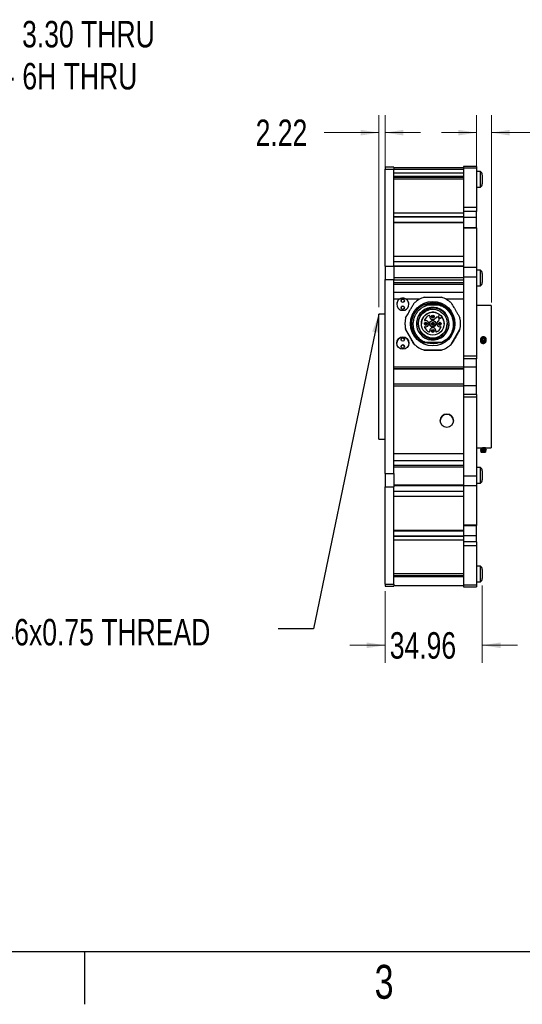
# Model space of a CAD drawing. Header units: millimetres. Extents: x 6 to 857, y 6 to 553.
# Tile 2 of 20: x 193 to 373, y 6 to 361. Entities that reach past the tile are written whole.
import ezdxf

# ---------------------------------------------------------------- set-up
doc = ezdxf.new("R2010")
doc.units = ezdxf.units.MM
doc.header["$LTSCALE"] = 2
doc.styles.add('SLDTEXTSTYLE0', font='TXT', dxfattribs={"width": 0.75})
doc.dimstyles.new('SLDDIMSTYLE1', dxfattribs={"dimtxt": 9.525, "dimasz": 6.604, "dimexe": 0, "dimexo": 0.0625, "dimgap": 2.38125, "dimtad": 0, "dimtih": 1, "dimtoh": 1, "dimrnd": 1e-09, "dimzin": 4, "dimdsep": 46, "dimtxsty": 'SLDTEXTSTYLE0', "dimsah": 1, "dimcen": 0, "dimadec": 0, "dimazin": 1, "dimtfac": 1, "dimtofl": 0, "dimtmove": 0, "dimatfit": 3, "dimfxl": 1, "dimfrac": 2, "dimtolj": 1, "dimtzin": 12, "dimarcsym": 0})
doc.dimstyles.new('SLDDIMSTYLE2', dxfattribs={"dimtxt": 9.525, "dimasz": 6.604, "dimexe": 0, "dimexo": 0.0625, "dimgap": 2.38125, "dimtad": 0, "dimtih": 1, "dimtoh": 1, "dimrnd": 1e-09, "dimzin": 12, "dimdsep": 46, "dimtxsty": 'SLDTEXTSTYLE0', "dimsah": 1, "dimcen": 0.09, "dimadec": 0, "dimazin": 3, "dimtfac": 1, "dimtmove": 0, "dimatfit": 0, "dimfxl": 1, "dimfrac": 2, "dimtolj": 1, "dimtzin": 12, "dimarcsym": 0})
doc.dimstyles.new('SLDDIMSTYLE3', dxfattribs={"dimtxt": 9.525, "dimasz": 6.604, "dimexe": 0, "dimexo": 0.0625, "dimgap": 2.38125, "dimtad": 0, "dimtih": 1, "dimtoh": 1, "dimrnd": 1e-09, "dimzin": 4, "dimdsep": 46, "dimtxsty": 'SLDTEXTSTYLE0', "dimsah": 1, "dimcen": 0.09, "dimadec": 0, "dimazin": 1, "dimtfac": 1, "dimtmove": 0, "dimatfit": 0, "dimfxl": 1, "dimfrac": 2, "dimtolj": 1, "dimtzin": 12, "dimarcsym": 0})
doc.dimstyles.new('SLDDIMSTYLE4', dxfattribs={"dimtxt": 0.18, "dimasz": 6.604, "dimexe": 0, "dimexo": 0.0625, "dimgap": 0, "dimtad": 0, "dimtih": 1, "dimtoh": 1, "dimdec": 0, "dimrnd": 1e-09, "dimzin": 0, "dimdsep": 46, "dimtxsty": 'Standard', "dimsah": 1, "dimcen": 0.09, "dimadec": 0, "dimazin": 0, "dimtfac": 6.604, "dimtdec": 0, "dimtofl": 0, "dimtmove": 0, "dimatfit": 3, "dimfxl": 1, "dimfrac": 2, "dimtolj": 1, "dimtzin": 0, "dimarcsym": 0})

# ---------------------------------------------------------------- blocks, each defined once
blk = doc.blocks.new('_D_1')
at = {"color": 7, "linetype": 'Continuous', "lineweight": 0}
for p, q in [((137.78, 288.4), (137.78, 347.92)), ((137.78, 347.92), (148.9, 347.92))]:
    blk.add_line(p, q, dxfattribs=at)
at = {"color": 7, "linetype": 'Continuous', "lineweight": 18}
blk.add_solid([(137.78, 288.4), (138.8, 295), (136.77, 295)], dxfattribs=at)
at = {"color": 7, "linetype": 'Continuous', "lineweight": 18, "char_height": 9.525, "attachment_point": 1, "style": 'SLDTEXTSTYLE0'}
for s, insert in [('6X', (157.17, 360.19)), ('%%c', (175.44, 360.19)), ('3.30 THRU', (193.39, 360.19)), ('M4X0.7 - 6H THRU', (152.07, 345.06))]:
    blk.add_mtext(s, dxfattribs=dict(at, insert=insert))
blk = doc.blocks.new('_D_2')
at = {"color": 7, "linetype": 'Continuous', "lineweight": 0}
for p, q in [((321.89, 257.24), (321.89, 326.34)), ((324.11, 269.66), (324.11, 326.34)), ((321.89, 319.99), (302.11, 319.99)), ((324.11, 319.99), (336.81, 319.99))]:
    blk.add_line(p, q, dxfattribs=at)
at = {"color": 7, "linetype": 'Continuous', "lineweight": 18}
for points in [[(321.89, 319.99), (315.28, 321), (315.28, 318.97)], [(324.11, 319.99), (330.71, 318.97), (330.71, 321)]]:
    blk.add_solid(points, dxfattribs=at)
at = {"color": 7, "linetype": 'Continuous', "lineweight": 18, "insert": (277.48, 324.7), "char_height": 9.525, "attachment_point": 1, "style": 'SLDTEXTSTYLE0'}
blk.add_mtext('2.22', dxfattribs=at)
blk = doc.blocks.new('_D_3')
at = {"color": 7, "linetype": 'Continuous', "lineweight": 0}
for p, q in [((359.07, 157.01), (359.07, 129.19)), ((324.11, 155.03), (324.11, 129.19)), ((324.11, 135.54), (311.41, 135.54)), ((359.07, 135.54), (371.77, 135.54))]:
    blk.add_line(p, q, dxfattribs=at)
at = {"color": 7, "linetype": 'Continuous', "lineweight": 18}
for points in [[(324.11, 135.54), (317.5, 136.55), (317.5, 134.52)], [(359.07, 135.54), (365.67, 134.52), (365.67, 136.55)]]:
    blk.add_solid(points, dxfattribs=at)
at = {"color": 7, "linetype": 'Continuous', "lineweight": 18, "insert": (325.76, 140.25), "char_height": 9.525, "attachment_point": 1, "style": 'SLDTEXTSTYLE0'}
blk.add_mtext('34.96', dxfattribs=at)
blk = doc.blocks.new('_D_4')
at = {"color": 7, "linetype": 'Continuous', "lineweight": 0}
for p, q in [((357.04, 227.36), (357.04, 326.34)), ((362.34, 258.86), (362.34, 326.34)), ((357.04, 319.99), (344.34, 319.99)), ((362.34, 319.99), (382.03, 319.99))]:
    blk.add_line(p, q, dxfattribs=at)
at = {"color": 7, "linetype": 'Continuous', "lineweight": 18}
for points in [[(357.04, 319.99), (350.43, 321), (350.43, 318.97)], [(362.34, 319.99), (368.94, 318.97), (368.94, 321)]]:
    blk.add_solid(points, dxfattribs=at)
at = {"color": 7, "linetype": 'Continuous', "lineweight": 18, "insert": (382.03, 324.7), "char_height": 9.525, "attachment_point": 1, "style": 'SLDTEXTSTYLE0'}
blk.add_mtext('5.30', dxfattribs=at)

msp = doc.modelspace()

# ---------------------------------------------------------------- linework, layer by layer
at = {"color": 7, "linetype": 'Continuous', "lineweight": 25}
for p, q in [((327.281, 307.559), (324.106, 307.559)), ((324.106, 307.559), (324.106, 306.82)), ((324.106, 306.82), (327.281, 306.82)), ((324.106, 271.911), (324.106, 306.82)), ((327.281, 307.559), (327.281, 306.82)), ((352.275, 307.314), (327.281, 307.314)), ((327.281, 271.911), (327.281, 306.82)), ((352.275, 306.765), (327.281, 306.765)), ((327.281, 305.552), (352.275, 305.552)), ((357.037, 307.788), (352.275, 307.788)), ((352.275, 307.788), (352.275, 307.253)), ((357.037, 307.253), (352.275, 307.253)), ((352.275, 307.253), (352.275, 293.054)), ((357.037, 307.788), (357.037, 307.253)), ((357.037, 307.253), (357.037, 293.054)), ((358.413, 305.979), (357.037, 305.979)), ((358.413, 300.788), (358.413, 305.979)), ((352.275, 304.189), (327.281, 304.189)), ((352.275, 303.866), (327.281, 303.866)), ((352.275, 303.197), (327.281, 303.197)), ((359.069, 304.019), (359.069, 301.553)), ((357.037, 300.416), (358.413, 300.416)), ((358.413, 300.416), (358.413, 300.788)), ((352.275, 290.992), (327.281, 290.992)), ((357.037, 293.054), (352.275, 293.054)), ((352.275, 293.054), (352.275, 292.77)), ((352.275, 292.77), (352.275, 290.992)), ((357.037, 291.666), (352.275, 291.666)), ((352.275, 290.992), (352.275, 289.779)), ((357.037, 293.054), (357.037, 291.666)), ((357.037, 289.515), (357.037, 291.666)), ((327.281, 289.779), (352.275, 289.779)), ((352.275, 289.556), (327.281, 289.556)), ((352.275, 287.68), (327.281, 287.68)), ((352.275, 287.593), (327.281, 287.593)), ((352.275, 289.779), (352.275, 289.556)), ((352.275, 289.556), (352.275, 287.68)), ((357.037, 289.515), (352.275, 289.515)), ((352.275, 287.68), (352.275, 287.593)), ((352.275, 287.593), (352.275, 285.795)), ((357.037, 285.801), (357.037, 289.515)), ((357.037, 285.801), (352.275, 285.801)), ((352.275, 285.795), (352.275, 285.665)), ((357.037, 285.665), (352.275, 285.665)), ((352.275, 285.665), (352.275, 271.466)), ((357.037, 285.801), (357.037, 285.665)), ((357.037, 285.665), (357.037, 271.466)), ((352.275, 275.388), (327.281, 275.388)), ((352.275, 273.558), (327.281, 273.558)), ((324.106, 271.911), (327.281, 271.911)), ((324.106, 271.911), (324.106, 267.123)), ((327.281, 271.911), (327.281, 267.123)), ((352.275, 271.906), (327.281, 271.906)), ((352.275, 271.824), (327.281, 271.824)), ((357.037, 271.466), (352.275, 271.466)), ((352.275, 271.466), (352.275, 268.002)), ((357.037, 271.466), (357.037, 268.002)), ((358.413, 270.489), (357.037, 270.489)), ((358.413, 270.47), (357.037, 270.47)), ((358.413, 270.47), (358.413, 270.489)), ((358.413, 264.906), (358.413, 270.47)), ((324.106, 197.289), (324.106, 267.123)), ((324.106, 267.123), (327.281, 267.123)), ((352.275, 267.725), (327.281, 267.725)), ((327.281, 197.289), (327.281, 267.123)), ((327.281, 267.075), (352.275, 267.075)), ((352.275, 265.965), (327.281, 265.965)), ((357.037, 268.002), (352.275, 268.002)), ((352.275, 268.002), (352.275, 239.597)), ((357.037, 268.002), (357.037, 239.597)), ((359.069, 266.866), (359.069, 266.044)), ((352.275, 265.399), (327.281, 265.399)), ((352.275, 262.522), (327.281, 262.522)), ((357.037, 264.906), (358.413, 264.906)), ((329.194, 260.023), (327.281, 260.023)), ((339.295, 257.926), (339.556, 258.007)), ((339.556, 258.007), (343.425, 258.007)), ((343.947, 258.363), (344.678, 257.98)), ((362.337, 257.797), (357.037, 257.797)), ((362.337, 257.797), (362.337, 206.597)), ((324.106, 254.697), (321.887, 254.697)), ((321.887, 209.697), (321.887, 254.697)), ((338.301, 252.621), (338.301, 252.621)), ((339.888, 254.208), (339.888, 254.208)), ((340.151, 253.798), (340.151, 253.798)), ((340.751, 253.798), (340.751, 253.798)), ((341.751, 253.798), (341.751, 253.798)), ((342.421, 253.411), (342.029, 253.02)), ((342.421, 253.411), (342.029, 253.02)), ((342.029, 253.02), (342.029, 253.02)), ((342.421, 253.411), (342.421, 253.411)), ((343.014, 252.035), (343.405, 252.427)), ((343.275, 253.857), (343.275, 253.856)), ((343.443, 254.264), (343.715, 254.536)), ((344.528, 253.723), (344.257, 253.451)), ((344.257, 253.45), (344.528, 253.721)), ((344.257, 253.451), (344.257, 253.45)), ((344.528, 253.723), (344.528, 253.721)), ((331.251, 251.257), (331.251, 251.256)), ((331.463, 249.211), (334.585, 243.802)), ((331.463, 249.211), (331.463, 249.211)), ((333.701, 251.257), (333.701, 251.257)), ((333.701, 251.257), (333.701, 251.257)), ((336.052, 251.259), (336.052, 251.259)), ((338.211, 251.258), (338.211, 251.258)), ((338.518, 250.175), (338.518, 250.175)), ((339.211, 251.258), (339.211, 251.258)), ((339.811, 251.258), (339.811, 251.258)), ((340.151, 251.258), (340.151, 251.258)), ((340.151, 248.718), (340.151, 248.718)), ((340.169, 248.524), (340.151, 248.718)), ((340.172, 248.489), (340.169, 248.524)), ((340.169, 248.524), (340.169, 248.524)), ((340.751, 251.258), (340.751, 251.258)), ((340.751, 248.718), (340.751, 248.718)), ((341.751, 251.258), (341.751, 251.258)), ((341.751, 248.718), (341.751, 248.718)), ((342.334, 248.524), (342.331, 248.489)), ((342.351, 248.718), (342.334, 248.524)), ((342.334, 248.524), (342.334, 248.524)), ((342.351, 251.258), (342.351, 251.258)), ((342.351, 248.718), (342.351, 248.718)), ((342.691, 251.258), (342.691, 251.258)), ((343.291, 251.258), (343.291, 251.258)), ((343.985, 250.175), (343.985, 250.175)), ((344.291, 251.258), (344.291, 251.258)), ((346.45, 251.259), (346.45, 251.259)), ((347.917, 243.802), (351.04, 249.211)), ((348.801, 251.257), (348.801, 251.257)), ((351.04, 249.211), (351.04, 249.211)), ((351.251, 251.256), (351.251, 251.257)), ((337.869, 244.507), (338.473, 244.507)), ((337.869, 244.507), (337.869, 244.507)), ((337.869, 244.507), (337.869, 244.507)), ((344.522, 244.507), (338.473, 244.507)), ((339.596, 244.507), (338.994, 244.507)), ((338.995, 244.507), (339.596, 244.507)), ((339.596, 244.507), (338.995, 244.507)), ((338.995, 244.507), (339.596, 244.507)), ((339.596, 244.507), (338.995, 244.507)), ((338.995, 244.507), (339.596, 244.507)), ((339.596, 244.506), (338.996, 244.506)), ((343.432, 244.506), (338.996, 244.506)), ((338.996, 244.506), (339.596, 244.506)), ((339.596, 244.506), (338.996, 244.506)), ((338.996, 244.506), (339.596, 244.506)), ((339.017, 244.507), (339.596, 244.507)), ((339.596, 244.507), (339.596, 244.507)), ((339.596, 244.507), (339.596, 244.507)), ((339.596, 244.507), (339.596, 244.507)), ((339.596, 244.507), (339.596, 244.507)), ((339.596, 244.507), (339.596, 244.507)), ((339.596, 244.507), (339.596, 244.507)), ((339.596, 244.507), (339.596, 244.507)), ((339.596, 244.507), (339.596, 244.507)), ((339.596, 244.507), (339.596, 244.507)), ((339.596, 244.507), (339.596, 244.507)), ((339.596, 244.506), (339.596, 244.506)), ((339.596, 244.506), (339.596, 244.506)), ((339.596, 244.506), (339.596, 244.506)), ((339.596, 244.506), (339.596, 244.506)), ((342.907, 244.507), (342.907, 244.507)), ((342.907, 244.507), (342.907, 244.507)), ((342.907, 244.507), (342.907, 244.507)), ((342.907, 244.507), (342.907, 244.507)), ((343.506, 244.507), (342.907, 244.507)), ((342.907, 244.507), (342.907, 244.507)), ((342.907, 244.507), (342.907, 244.507)), ((342.907, 244.507), (343.506, 244.507)), ((343.506, 244.507), (342.907, 244.507)), ((342.907, 244.507), (342.907, 244.507)), ((342.907, 244.507), (342.907, 244.507)), ((342.907, 244.507), (343.506, 244.507)), ((343.506, 244.507), (342.907, 244.507)), ((342.907, 244.507), (342.907, 244.507)), ((342.907, 244.507), (342.907, 244.507)), ((342.907, 244.507), (343.505, 244.507)), ((343.505, 244.507), (342.907, 244.506)), ((342.907, 244.506), (342.907, 244.506)), ((342.907, 244.506), (342.907, 244.506)), ((342.907, 244.506), (343.505, 244.506)), ((343.505, 244.506), (342.907, 244.506)), ((342.907, 244.506), (342.907, 244.506)), ((342.907, 244.506), (342.907, 244.506)), ((342.907, 244.506), (343.505, 244.506)), ((345.856, 245.274), (344.522, 244.507)), ((344.522, 244.507), (344.634, 244.507)), ((345.856, 245.274), (344.634, 244.507)), ((344.634, 244.507), (344.634, 244.507)), ((344.634, 244.507), (344.634, 244.507)), ((358.437, 245.598), (358.437, 245.573)), ((358.437, 245.398), (358.437, 245.373)), ((358.437, 245.198), (358.437, 245.173)), ((358.437, 244.998), (358.437, 244.997)), ((359.177, 245.796), (358.965, 245.666)), ((359.389, 245.926), (359.177, 245.796)), ((359.389, 245.926), (359.389, 246.208)), ((359.625, 245.833), (359.389, 245.926)), ((359.861, 245.739), (359.625, 245.833)), ((359.861, 245.739), (359.861, 246.02)), ((359.885, 245.515), (359.861, 245.739)), ((360.437, 245.473), (360.437, 245.498)), ((360.437, 245.273), (360.437, 245.298)), ((360.437, 245.073), (360.437, 245.098)), ((334.585, 243.802), (334.585, 243.803)), ((338.129, 241.757), (338.129, 241.756)), ((338.129, 241.756), (344.374, 241.756)), ((344.374, 241.756), (344.374, 241.757)), ((347.917, 243.803), (347.917, 243.802)), ((357.037, 239.597), (352.275, 239.597)), ((352.275, 239.597), (352.275, 239.16)), ((352.275, 239.16), (352.275, 235.606)), ((357.037, 238.581), (352.275, 238.581)), ((357.037, 238.581), (352.275, 238.581)), ((357.037, 239.597), (357.037, 238.581)), ((357.037, 238.581), (357.037, 238.581)), ((357.037, 235.581), (357.037, 238.581)), ((352.275, 235.606), (327.281, 235.606)), ((327.281, 234.956), (352.275, 234.956)), ((352.275, 234.956), (327.281, 234.956)), ((352.275, 235.606), (352.275, 234.956)), ((357.037, 235.581), (352.275, 235.581)), ((352.275, 234.956), (352.275, 229.456)), ((357.037, 228.831), (357.037, 235.581)), ((352.275, 229.456), (327.281, 229.456)), ((352.275, 228.806), (327.281, 228.806)), ((352.275, 229.456), (352.275, 228.806)), ((357.037, 228.831), (352.275, 228.831)), ((352.275, 228.806), (352.275, 225.253)), ((357.037, 225.831), (357.037, 228.831)), ((357.037, 225.831), (352.275, 225.831)), ((352.275, 225.253), (352.275, 224.816)), ((357.037, 224.816), (352.275, 224.816)), ((352.275, 224.816), (352.275, 196.411)), ((357.037, 225.831), (357.037, 224.816)), ((357.037, 224.816), (357.037, 196.411)), ((321.887, 209.697), (324.106, 209.697)), ((357.037, 206.597), (358.437, 206.597)), ((358.437, 206.597), (358.437, 206.595)), ((358.437, 206.245), (358.437, 206.195)), ((358.437, 205.845), (358.437, 205.795)), ((358.45, 206.595), (358.447, 206.586)), ((360.17, 206.605), (360.168, 206.606)), ((360.228, 206.597), (362.337, 206.597)), ((360.437, 206.395), (360.437, 206.445)), ((360.437, 205.995), (360.437, 206.045)), ((360.437, 205.595), (360.437, 205.645)), ((352.275, 204.39), (327.281, 204.39)), ((358.437, 205.445), (358.437, 205.395)), ((358.576, 205.115), (358.637, 205.072)), ((358.704, 205.204), (358.577, 205.13)), ((358.637, 205.072), (360.232, 205.072)), ((360.232, 205.072), (360.296, 205.114)), ((360.296, 205.113), (360.437, 205.212)), ((360.313, 205.212), (360.437, 205.212)), ((352.275, 201.89), (327.281, 201.89)), ((352.275, 200.238), (327.281, 200.238)), ((352.275, 199.632), (327.281, 199.632)), ((358.413, 199.488), (357.037, 199.488)), ((358.413, 199.469), (357.037, 199.469)), ((358.413, 199.469), (358.413, 199.488)), ((358.413, 193.906), (358.413, 199.469)), ((324.106, 197.289), (327.281, 197.289)), ((324.106, 197.289), (324.106, 192.5)), ((327.281, 197.289), (327.281, 192.5)), ((357.037, 196.411), (352.275, 196.411)), ((352.275, 196.411), (352.275, 192.946)), ((357.037, 196.411), (357.037, 192.946)), ((324.106, 192.5), (327.281, 192.5)), ((324.106, 157.574), (324.106, 192.5)), ((352.275, 193.155), (327.281, 193.155)), ((327.281, 193.068), (352.275, 193.068)), ((327.281, 157.574), (327.281, 192.5)), ((357.037, 192.946), (352.275, 192.946)), ((352.275, 192.946), (352.275, 178.741)), ((357.037, 193.906), (358.413, 193.906)), ((357.037, 192.946), (357.037, 178.741)), ((352.275, 190.853), (327.281, 190.853)), ((352.275, 189.023), (327.281, 189.023)), ((357.037, 178.741), (352.275, 178.741)), ((352.275, 178.741), (352.275, 178.61)), ((352.275, 178.61), (352.275, 176.812)), ((352.275, 178.604), (357.037, 178.604)), ((357.037, 178.741), (357.037, 178.604)), ((357.037, 174.887), (357.037, 178.604)), ((352.275, 176.812), (327.281, 176.812)), ((327.281, 176.725), (352.275, 176.725)), ((352.275, 174.846), (327.281, 174.846)), ((352.275, 174.624), (327.281, 174.624)), ((352.275, 176.812), (352.275, 176.725)), ((352.275, 176.725), (352.275, 174.846)), ((357.037, 174.887), (352.275, 174.887)), ((352.275, 174.846), (352.275, 174.624)), ((352.275, 174.624), (352.275, 173.411)), ((357.037, 172.736), (357.037, 174.887)), ((352.275, 173.411), (327.281, 173.411)), ((352.275, 173.411), (352.275, 171.631)), ((357.037, 172.736), (352.275, 172.736)), ((352.275, 171.631), (352.275, 171.348)), ((357.037, 171.348), (352.275, 171.348)), ((352.275, 171.348), (352.275, 157.142)), ((357.037, 172.736), (357.037, 171.348)), ((357.037, 171.348), (357.037, 157.142)), ((358.413, 163.979), (357.037, 163.979)), ((358.413, 158.415), (358.413, 163.979)), ((352.275, 161.2), (327.281, 161.2)), ((352.275, 160.53), (327.281, 160.53)), ((352.275, 160.53), (327.281, 160.53)), ((352.275, 160.155), (327.281, 160.155)), ((359.069, 162.841), (359.069, 162.019)), ((324.106, 157.574), (327.281, 157.574)), ((324.106, 157.574), (324.106, 156.834)), ((324.106, 156.834), (327.281, 156.834)), ((327.281, 157.574), (327.281, 156.834)), ((327.281, 157.079), (352.275, 157.079)), ((357.037, 157.142), (352.275, 157.142)), ((352.275, 157.142), (352.275, 156.606)), ((352.275, 156.606), (357.037, 156.606)), ((357.037, 158.415), (358.413, 158.415)), ((357.037, 157.142), (357.037, 156.606))]:
    msp.add_line(p, q, dxfattribs=at)
at = {"color": 8, "linetype": 'Continuous', "lineweight": 25}
for p, q in [((330.815, 260.003), (330.098, 260.003)), ((336.438, 260.023), (331.718, 260.023)), ((352.275, 260.023), (346.064, 260.023))]:
    msp.add_line(p, q, dxfattribs=at)
at = {"color": 7, "linetype": 'Continuous'}
for p, q in [((25.4, 25.4), (838.2, 25.4)), ((215.9, 25.4), (215.9, 6.35))]:
    msp.add_line(p, q, dxfattribs=at)
at = {"color": 7, "linetype": 'Continuous', "lineweight": 18}
msp.add_line((838.2, 25.4), (358.338, 25.4), dxfattribs=at)
at = {"color": 7, "linetype": 'Continuous', "lineweight": 25, "flags": 128}
for points in [[(338.301, 252.621), (338.285, 252.569), (338.283, 252.537)], [(358.674, 246.121), (358.554, 245.989), (358.454, 245.749), (358.447, 245.485), (358.538, 245.234), (358.71, 245.028), (358.959, 244.872), (359.259, 244.791), (359.53, 244.789), (359.794, 244.851), (359.884, 244.888), (360.143, 245.059), (360.326, 245.286), (360.403, 245.463), (360.403, 245.463)], [(358.45, 245.573), (358.45, 245.44), (358.549, 245.191), (358.727, 244.988), (358.981, 244.837), (359.283, 244.763), (359.588, 244.772), (359.884, 244.863), (360.143, 245.034), (360.326, 245.261), (360.347, 245.299), (360.429, 245.554), (360.422, 245.828), (360.32, 246.096), (360.313, 246.108), (360.313, 246.108)], [(359.282, 245.08), (358.988, 245.186), (358.766, 245.383), (358.65, 245.64), (358.658, 245.915), (358.79, 246.166), (359.024, 246.353), (359.323, 246.445), (359.641, 246.43), (359.927, 246.308), (360.135, 246.099), (360.232, 245.837)]]:
    msp.add_lwpolyline(points, dxfattribs=at)
at = {"color": 7, "linetype": 'Continuous', "lineweight": 25}
for centre, radius in [((330.456, 259.51), 0.61), ((341.251, 251.257), 8), ((330.456, 256.97), 0.61), ((341.251, 251.259), 5.199), ((341.251, 251.259), 4.1), ((338.711, 251.258), 0.5), ((338.711, 251.259), 0.3), ((341.251, 251.258), 1.1), ((341.251, 253.798), 0.5), ((341.251, 251.258), 0.5), ((341.251, 253.799), 0.3), ((341.251, 251.259), 0.3), ((343.791, 251.258), 0.5), ((343.791, 251.259), 0.3), ((341.251, 248.718), 0.5), ((341.251, 248.719), 0.3), ((330.456, 244.271), 2.183), ((330.456, 245.54), 0.61), ((330.456, 243), 0.61), ((346.331, 216.331), 2.381)]:
    msp.add_circle(centre, radius, dxfattribs=at)
for centre, radius, start, end in [((357.755, 304.841), 1.314, 360, 59.96989), ((357.755, 301.553), 1.314, 300.03011, 360), ((357.755, 269.351), 1.314, 0, 59.96989), ((357.755, 269.332), 1.314, 360, 59.96989), ((357.755, 266.044), 1.314, 300.03011, 360), ((330.456, 258.241), 2.183, 125.32036, 54.67964), ((330.456, 258.241), 2.183, 125.32036, 180), ((330.456, 259.51), 0.61, 0, 180), ((330.456, 258.241), 2.183, 0, 54.67964), ((341.251, 251.257), 10, 108.19487, 131.80513), ((341.251, 251.257), 10, 48.19487, 71.80513), ((330.456, 256.97), 0.61, 0, 180), ((341.251, 251.259), 5.875, 7.40897, 6.21838), ((341.251, 251.258), 4.1, 53.06196, 180), ((341.251, 251.257), 7.16, 97.5834, 108.34646), ((341.251, 251.257), 10, 168.19487, 191.80513), ((338.483, 252.537), 0.2, 155.19115, 280.12448), ((341.251, 251.258), 3.25, 114.80885, 155.19115), ((341.251, 251.258), 3.25, 114.80885, 155.19115), ((338.711, 251.258), 1.1, 259.87552, 100.12448), ((339.972, 254.026), 0.2, 349.87552, 114.80885), ((339.972, 254.026), 0.2, 0, 114.80885), ((341.251, 253.798), 1.1, 169.87552, 315), ((341.251, 253.798), 1.1, 180, 315), ((341.251, 253.798), 0.5, 180, 360), ((342.913, 252.919), 0.696, 315, 135), ((342.913, 252.919), 0.696, 0, 135), ((343.791, 251.258), 1.1, 135, 280.12448), ((343.85, 253.857), 0.575, 135, 315), ((343.85, 253.856), 0.575, 180, 315), ((341.251, 251.259), 4.1, 36.93804, 53.06196), ((341.251, 251.258), 4.1, 0, 36.93804), ((341.251, 251.257), 10, 348.19487, 11.80513), ((341.251, 251.256), 10, 180, 191.80513), ((341.251, 251.259), 5.199, 180, 360), ((341.251, 251.259), 5.2, 185.59178, 189.22588), ((338.711, 251.258), 0.5, 180, 360), ((338.483, 249.978), 0.2, 79.87552, 204.80885), ((338.483, 249.978), 0.2, 79.87552, 180), ((341.251, 251.258), 3.25, 204.80885, 245.19115), ((338.711, 251.258), 1.1, 259.87552, 360), ((339.972, 248.489), 0.2, 245.19115, 10.12448), ((341.251, 251.258), 1.1, 180, 270), ((341.251, 248.718), 1.1, 349.87552, 190.12448), ((341.251, 251.258), 0.5, 180, 360), ((341.251, 248.718), 0.5, 180, 360), ((341.251, 251.258), 1.1, 270, 360), ((342.531, 248.489), 0.2, 169.87552, 294.80885), ((341.251, 251.258), 3.25, 294.80885, 335.19115), ((343.791, 251.258), 1.1, 180, 280.12448), ((343.791, 251.258), 0.5, 180, 360), ((344.02, 249.978), 0.2, 335.19115, 100.12448), ((344.02, 249.978), 0.2, 0, 100.12448), ((341.251, 251.256), 10, 348.19487, 360), ((330.456, 244.271), 2.183, 0, 180), ((330.456, 245.54), 0.61, 0, 180), ((341.251, 251.257), 7.16, 251.69255, 256.34887), ((341.251, 251.257), 7.55, 307.5834, 322.4166), ((359.319, 245.759), 0.401, 152.03821, 220.38763), ((359.417, 245.687), 0.521, 93.11177, 150.08204), ((359.375, 245.459), 0.391, 120.47286, 163.64661), ((359.431, 245.862), 0.553, 221.01999, 275.69793), ((359.438, 245.36), 0.508, 68.41037, 120.925), ((359.444, 245.657), 0.553, 41.01999, 95.69793), ((359.458, 245.832), 0.521, 273.11177, 330.08204), ((359.492, 245.458), 0.398, 8.24804, 70.4673), ((359.556, 245.76), 0.401, 332.03821, 40.38763), ((359.672, 245.69), 0.766, 342.77204, 33.12062), ((330.456, 243), 0.61, 0, 180), ((341.251, 251.257), 10, 228.19487, 251.80513), ((341.251, 251.256), 10, 228.19487, 251.80513), ((341.251, 251.257), 10, 288.19487, 311.80513), ((341.251, 251.256), 10, 288.19487, 311.80513), ((346.331, 216.331), 2.381, 0, 180), ((357.755, 198.35), 1.314, 0, 59.96989), ((357.755, 198.331), 1.314, 0, 59.96989), ((357.755, 195.043), 1.314, 300.03011, 0), ((357.755, 162.841), 1.314, 0, 59.96989), ((357.755, 159.553), 1.314, 300.03011, 0)]:
    msp.add_arc(centre, radius, start, end, dxfattribs=at)
for points, knots in [([(359.069, 304.733), (359.069, 304.715), (359.069, 304.665), (359.069, 304.459), (359.069, 304.197), (359.069, 304.019)], [0, 0, 0, 0, 0.1464537, 0.4231033, 1, 1, 1, 1]), ([(359.069, 269.33), (359.069, 269.33), (359.069, 269.331), (359.069, 269.179), (359.069, 268.937), (359.069, 268.623), (359.069, 268.223), (359.069, 267.801), (359.069, 267.366), (359.069, 267.068), (359.069, 266.866)], [0, 0, 0, 0, 0.0608457, 0.2501211, 0.344369, 0.4358696, 0.6251219, 0.7185367, 0.809764, 1, 1, 1, 1]), ([(329.194, 260.022), (329.408, 260.145), (329.836, 260.389), (330.584, 260.458), (331.233, 260.32), (331.58, 260.107), (331.718, 260.022)], [0, 0, 0, 0, 0.2731444, 0.5462636, 0.8186822, 1, 1, 1, 1]), ([(331.718, 260.023), (331.616, 260.088), (331.409, 260.22), (331.064, 260.348), (330.701, 260.421), (330.333, 260.431), (329.967, 260.379), (329.576, 260.258), (329.332, 260.108), (329.194, 260.023)], [0, 0, 0, 0, 0.1347818, 0.2734825, 0.4082591, 0.5469536, 0.6815466, 0.8200344, 1, 1, 1, 1]), ([(331.463, 253.303), (331.756, 253.811), (332.35, 254.839), (333.184, 256.284), (333.935, 257.584), (334.368, 258.334), (334.585, 258.711)], [0, 0, 0, 0, 0.2853504, 0.5775225, 0.7873987, 1, 1, 1, 1]), ([(338.049, 258.007), (338.091, 258.032), (338.488, 258.268), (339.342, 258.542), (340.569, 258.798), (341.843, 258.824), (342.978, 258.672), (343.666, 258.453), (343.947, 258.363)], [0, 0, 0, 0, 0.0243401, 0.2281586, 0.4378127, 0.64322, 0.8544909, 1, 1, 1, 1]), ([(338.129, 260.757), (338.776, 260.757), (339.755, 260.757), (341.101, 260.757), (342.164, 260.757), (343.262, 260.757), (344.002, 260.757), (344.374, 260.757)], [0, 0, 0, 0, 0.3143472, 0.4756833, 0.6384372, 0.8183958, 1, 1, 1, 1]), ([(347.917, 258.711), (348.241, 258.151), (348.73, 257.303), (349.404, 256.137), (349.935, 255.217), (350.484, 254.265), (350.854, 253.625), (351.04, 253.303)], [0, 0, 0, 0, 0.3143472, 0.4756833, 0.6384372, 0.8183958, 1, 1, 1, 1]), ([(337.869, 244.507), (337.409, 244.774), (336.499, 245.302), (335.378, 246.432), (334.501, 247.751), (333.92, 249.233), (333.661, 250.793), (333.729, 252.37), (334.122, 253.906), (334.828, 255.33), (335.811, 256.565), (336.856, 257.451), (337.59, 257.854), (337.869, 258.007)], [0, 0, 0, 0, 0.095288, 0.1886356, 0.2831865, 0.3786008, 0.4727864, 0.5656448, 0.6605855, 0.7558975, 0.8495015, 0.9427883, 1, 1, 1, 1]), ([(334.582, 253.214), (334.602, 253.278), (334.699, 253.597), (334.971, 254.285), (335.503, 255.247), (336.056, 255.86), (336.337, 256.172)], [0, 0, 0, 0, 0.057615, 0.2884351, 0.6385553, 1, 1, 1, 1]), ([(347.077, 252.017), (346.926, 252.598), (346.623, 253.759), (345.689, 254.998), (344.737, 255.81), (343.897, 256.301), (342.986, 256.642), (342.05, 256.82), (341.089, 256.839), (340.154, 256.695), (339.255, 256.392), (338.437, 255.949), (337.702, 255.371), (337.084, 254.689), (336.591, 253.906), (336.246, 253.066), (336.051, 252.179), (336.006, 251.403), (336.057, 250.927), (336.076, 250.752)], [0, 0, 0, 0, 0.1038468, 0.2076937, 0.2638288, 0.3216842, 0.3763587, 0.4326308, 0.4871095, 0.5432192, 0.5967458, 0.651868, 0.7046996, 0.7590756, 0.8114518, 0.8654222, 0.9166098, 0.9692818, 1, 1, 1, 1]), ([(336.337, 256.172), (336.385, 256.219), (336.623, 256.453), (337.191, 256.926), (338.12, 257.514), (338.899, 257.788), (339.295, 257.926)], [0, 0, 0, 0, 0.057615, 0.2884351, 0.6385553, 1, 1, 1, 1]), ([(339.596, 258.007), (339.305, 258.007), (338.867, 258.007), (338.294, 258.007), (338.011, 258.007), (337.869, 258.007)], [0, 0, 0, 0, 0.4980962, 0.7488584, 1, 1, 1, 1]), ([(343.511, 258.006), (343.38, 258.064), (342.671, 258.376), (341.245, 258.467), (339.817, 258.334), (339.071, 258.066), (338.908, 258.007)], [0, 0, 0, 0, 0.0912417, 0.4939536, 0.8897839, 1, 1, 1, 1]), ([(343.587, 258.007), (343.531, 258.032), (342.996, 258.275), (341.871, 258.433), (340.521, 258.403), (339.544, 258.252), (339.129, 258.066), (338.996, 258.007)], [0, 0, 0, 0, 0.03937338, 0.3753191, 0.7096572, 0.90721377, 1, 1, 1, 1]), ([(343.587, 258.007), (343.531, 258.032), (342.996, 258.275), (341.871, 258.433), (340.521, 258.402), (339.544, 258.252), (339.129, 258.066), (338.997, 258.007)], [0, 0, 0, 0, 0.0393773, 0.3753566, 0.7097281, 0.9073044, 1, 1, 1, 1]), ([(340.306, 258.354), (339.998, 258.313), (339.544, 258.253), (339.129, 258.067), (338.997, 258.007)], [0, 0, 0, 0, 0.6808936, 1, 1, 1, 1]), ([(343.425, 258.007), (343.779, 257.889), (344.486, 257.652), (345.484, 257.08), (346.4, 256.346), (347.205, 255.445), (347.852, 254.418), (348.327, 253.29), (348.603, 252.092), (348.681, 250.858), (348.546, 249.63), (348.161, 248.169), (347.59, 247.234), (347.234, 246.653)], [0, 0, 0, 0, 0.0796929, 0.1593859, 0.2448359, 0.3303012, 0.4168959, 0.5034906, 0.5912208, 0.6789594, 0.7669872, 0.855015, 1, 1, 1, 1]), ([(344.634, 258.007), (344.506, 258.007), (344.161, 258.007), (343.759, 258.007), (343.479, 258.007), (343.425, 258.007)], [0, 0, 0, 0, 0.3211116, 0.8696464, 1, 1, 1, 1]), ([(344.634, 258.007), (345.084, 257.747), (345.975, 257.232), (347.081, 256.132), (347.961, 254.84), (348.557, 253.372), (348.835, 251.815), (348.788, 250.235), (348.38, 248.59), (347.658, 247.083), (346.879, 246.282), (346.552, 245.945)], [0, 0, 0, 0, 0.1090559, 0.2158561, 0.3246311, 0.4362192, 0.5465122, 0.6550343, 0.7659583, 0.9017038, 1, 1, 1, 1]), ([(346.599, 256.535), (346.789, 256.335), (347.268, 255.835), (347.856, 254.87), (348.347, 253.706), (348.646, 252.47), (348.664, 251.635), (348.672, 251.218)], [0, 0, 0, 0, 0.1410365, 0.3541503, 0.5734447, 0.7865636, 1, 1, 1, 1]), ([(338.473, 244.507), (338.056, 244.725), (337.273, 245.131), (336.29, 245.98), (335.494, 246.918), (334.88, 247.98), (334.454, 249.12), (334.237, 250.309), (334.196, 251.697), (334.439, 252.65), (334.582, 253.214)], [0, 0, 0, 0, 0.134979, 0.2528227, 0.3706451, 0.4873043, 0.6039635, 0.7187525, 0.8335334, 1, 1, 1, 1]), ([(336.119, 250.425), (336.167, 250.138), (336.266, 249.556), (336.595, 248.733), (337.051, 247.967), (337.822, 247.069), (338.814, 246.369), (339.936, 245.938), (340.831, 245.758), (341.751, 245.731), (342.662, 245.853), (343.557, 246.128), (344.394, 246.549), (345.157, 247.111), (345.814, 247.79), (346.359, 248.577), (346.767, 249.444), (347.027, 250.381), (347.123, 251.249), (347.09, 251.797), (347.077, 252.017)], [0, 0, 0, 0, 0.05062362, 0.10271537, 0.15333897, 0.20542728, 0.30815481, 0.36042661, 0.41421428, 0.46648457, 0.52019836, 0.57373452, 0.62880037, 0.68271601, 0.73817008, 0.79274441, 0.84884286, 0.90440425, 0.96157614, 1, 1, 1, 1]), ([(334.585, 243.803), (334.262, 244.363), (333.772, 245.211), (333.099, 246.377), (332.568, 247.297), (332.019, 248.249), (331.649, 248.889), (331.463, 249.211)], [0, 0, 0, 0, 0.3143472, 0.4756833, 0.6384372, 0.8183958, 1, 1, 1, 1]), ([(337.869, 244.507), (337.284, 244.861), (336.119, 245.564), (334.796, 247.169), (334.017, 248.897), (333.698, 250.307), (333.731, 251.045), (333.74, 251.257)], [0, 0, 0, 0, 0.2449369, 0.4871392, 0.7346318, 0.9236939, 1, 1, 1, 1]), ([(348.762, 251.258), (348.769, 250.984), (348.789, 250.183), (348.459, 248.878), (347.884, 247.51), (347.293, 246.769), (347.033, 246.444)], [0, 0, 0, 0, 0.156606, 0.4583629, 0.7624815, 1, 1, 1, 1]), ([(351.04, 249.211), (350.933, 249.026), (350.719, 248.655), (350.391, 248.088), (350.06, 247.513), (349.687, 246.868), (349.274, 246.152), (348.82, 245.367), (348.366, 244.58), (348.067, 244.062), (347.917, 243.803)], [0, 0, 0, 0, 0.10482991, 0.20993072, 0.31597247, 0.4223831, 0.56445103, 0.70748937, 0.85332979, 1, 1, 1, 1]), ([(339.596, 244.507), (339.339, 244.507), (338.918, 244.507), (338.344, 244.507), (338.028, 244.507), (337.869, 244.507)], [0, 0, 0, 0, 0.4392217, 0.719339, 1, 1, 1, 1]), ([(337.869, 244.507), (337.996, 244.507), (338.342, 244.507), (338.915, 244.507), (339.369, 244.507), (339.596, 244.507)], [0, 0, 0, 0, 0.22609597, 0.61232161, 1, 1, 1, 1]), ([(339.596, 244.507), (339.339, 244.507), (338.918, 244.507), (338.344, 244.507), (338.028, 244.507), (337.869, 244.507)], [0, 0, 0, 0, 0.4392217, 0.719339, 1, 1, 1, 1]), ([(343.89, 244.507), (343.5, 244.384), (342.725, 244.138), (341.497, 244.03), (340.435, 244.096), (339.796, 244.245), (339.562, 244.299)], [0, 0, 0, 0, 0.278349, 0.552953, 0.8357466, 1, 1, 1, 1]), ([(342.907, 244.507), (343.164, 244.507), (343.584, 244.507), (344.158, 244.507), (344.475, 244.507), (344.634, 244.507)], [0, 0, 0, 0, 0.43922165, 0.71933902, 1, 1, 1, 1]), ([(344.634, 244.507), (344.506, 244.507), (344.161, 244.507), (343.588, 244.507), (343.134, 244.507), (342.907, 244.507)], [0, 0, 0, 0, 0.226096, 0.6123216, 1, 1, 1, 1]), ([(342.907, 244.507), (343.164, 244.507), (343.495, 244.507), (343.818, 244.507), (343.889, 244.507)], [0, 0, 0, 0, 0.7788759, 1, 1, 1, 1]), ([(344.634, 244.507), (344.506, 244.507), (344.161, 244.507), (343.588, 244.507), (343.134, 244.507), (342.907, 244.507)], [0, 0, 0, 0, 0.226096, 0.6123216, 1, 1, 1, 1]), ([(347.234, 246.653), (346.865, 246.225), (346.12, 245.363), (345.132, 244.794), (344.634, 244.507)], [0, 0, 0, 0, 0.4952934, 1, 1, 1, 1]), ([(358.45, 245.398), (358.447, 245.36), (358.437, 245.235), (358.525, 245.032), (358.7, 244.816), (358.952, 244.658), (359.241, 244.58), (359.531, 244.578), (359.742, 244.627), (359.952, 244.715), (360.153, 244.847), (360.336, 245.078), (360.433, 245.304), (360.427, 245.447), (360.425, 245.498)], [0, 0, 0, 0, 0.0432043, 0.1438947, 0.240756, 0.3411578, 0.4426566, 0.5294117, 0.6161206, 0.6474508, 0.7491572, 0.8482656, 0.9457886, 1, 1, 1, 1]), ([(358.45, 245.198), (358.447, 245.16), (358.437, 245.035), (358.525, 244.832), (358.7, 244.616), (358.952, 244.458), (359.241, 244.38), (359.531, 244.378), (359.742, 244.427), (359.952, 244.515), (360.153, 244.647), (360.336, 244.878), (360.433, 245.104), (360.427, 245.247), (360.425, 245.298)], [0, 0, 0, 0, 0.0432043, 0.1438947, 0.240756, 0.3411578, 0.4426566, 0.5294117, 0.6161206, 0.6474508, 0.7491572, 0.8482656, 0.9457886, 1, 1, 1, 1]), ([(358.45, 244.998), (358.447, 244.96), (358.437, 244.835), (358.525, 244.632), (358.7, 244.416), (358.952, 244.258), (359.241, 244.18), (359.531, 244.178), (359.742, 244.227), (359.952, 244.315), (360.153, 244.447), (360.336, 244.678), (360.433, 244.904), (360.427, 245.047), (360.425, 245.098)], [0, 0, 0, 0, 0.0432043, 0.1438947, 0.240756, 0.3411578, 0.4426566, 0.5294117, 0.6161206, 0.6474508, 0.7491572, 0.8482656, 0.9457886, 1, 1, 1, 1]), ([(358.45, 245.373), (358.448, 245.328), (358.441, 245.196), (358.536, 244.988), (358.718, 244.776), (358.975, 244.624), (359.276, 244.55), (359.592, 244.558), (359.894, 244.651), (360.152, 244.822), (360.288, 244.99), (360.383, 245.166), (360.438, 245.305), (360.429, 245.433), (360.426, 245.473)], [0, 0, 0, 0, 0.0512343, 0.1516771, 0.2485525, 0.3492396, 0.4506259, 0.5480444, 0.6473308, 0.749055, 0.8481808, 0.8632471, 0.9576174, 1, 1, 1, 1]), ([(358.45, 245.173), (358.448, 245.128), (358.441, 244.996), (358.536, 244.788), (358.718, 244.576), (358.975, 244.424), (359.276, 244.35), (359.592, 244.358), (359.894, 244.451), (360.152, 244.622), (360.288, 244.79), (360.383, 244.966), (360.438, 245.105), (360.429, 245.233), (360.426, 245.273)], [0, 0, 0, 0, 0.0512343, 0.1516771, 0.2485525, 0.3492396, 0.4506259, 0.5480444, 0.6473308, 0.749055, 0.8481808, 0.8632471, 0.9576174, 1, 1, 1, 1]), ([(358.45, 244.973), (358.448, 244.928), (358.441, 244.796), (358.536, 244.588), (358.718, 244.376), (358.975, 244.224), (359.276, 244.15), (359.592, 244.158), (359.894, 244.251), (360.152, 244.422), (360.288, 244.59), (360.383, 244.766), (360.438, 244.905), (360.429, 245.033), (360.426, 245.073)], [0, 0, 0, 0, 0.0512343, 0.1516771, 0.2485525, 0.3492396, 0.4506259, 0.5480444, 0.6473308, 0.749055, 0.8481808, 0.8632471, 0.9576174, 1, 1, 1, 1]), ([(360.313, 246.108), (360.244, 246.188), (360.108, 246.347), (359.807, 246.491), (359.479, 246.545), (359.156, 246.5), (358.878, 246.366), (358.674, 246.163), (358.564, 245.916), (358.561, 245.659), (358.659, 245.421), (358.841, 245.228), (359.063, 245.114), (359.219, 245.09), (359.282, 245.08)], [0, 0, 0, 0, 0.0935252, 0.1854667, 0.2757298, 0.3660469, 0.4534597, 0.5388624, 0.6243069, 0.7071156, 0.7876584, 0.8682316, 0.9464229, 1, 1, 1, 1]), ([(359.389, 246.208), (359.311, 246.147), (359.169, 246.036), (359.029, 245.975), (358.965, 245.947)], [0, 0, 0, 0, 0.5479114, 1, 1, 1, 1]), ([(358.965, 245.947), (358.974, 245.852), (358.99, 245.678), (359.007, 245.555), (359.014, 245.499)], [0, 0, 0, 0, 0.5479114, 1, 1, 1, 1]), ([(359.014, 245.499), (359.039, 245.485), (359.135, 245.429), (359.3, 245.355), (359.43, 245.325), (359.486, 245.312)], [0, 0, 0, 0, 0.1643089, 0.6331559, 1, 1, 1, 1]), ([(359.282, 245.08), (359.34, 245.08), (359.486, 245.079), (359.621, 245.13), (359.702, 245.161)], [0, 0, 0, 0, 0.39901132, 1, 1, 1, 1]), ([(359.861, 246.02), (359.804, 246.033), (359.675, 246.063), (359.51, 246.138), (359.414, 246.193), (359.389, 246.208)], [0, 0, 0, 0, 0.36684413, 0.83569114, 1, 1, 1, 1]), ([(359.482, 245.096), (359.519, 245.096), (359.624, 245.099), (359.798, 245.171), (359.98, 245.296), (360.073, 245.42), (360.108, 245.488), (360.11, 245.493)], [0, 0, 0, 0, 0.1365815, 0.3949716, 0.6909281, 0.9781528, 1, 1, 1, 1]), ([(359.486, 245.312), (359.564, 245.346), (359.706, 245.41), (359.846, 245.522), (359.91, 245.572)], [0, 0, 0, 0, 0.5479114, 1, 1, 1, 1]), ([(359.702, 245.161), (359.732, 245.172), (359.839, 245.212), (359.995, 245.317), (360.073, 245.436), (360.11, 245.493)], [0, 0, 0, 0, 0.1750815, 0.6092226, 1, 1, 1, 1]), ([(359.91, 245.572), (359.901, 245.641), (359.885, 245.768), (359.868, 245.942), (359.861, 246.02)], [0, 0, 0, 0, 0.5479114, 1, 1, 1, 1]), ([(360.11, 245.493), (360.132, 245.526), (360.176, 245.593), (360.21, 245.688), (360.228, 245.77), (360.231, 245.815), (360.232, 245.837)], [0, 0, 0, 0, 0.3125884, 0.6342515, 0.8162563, 1, 1, 1, 1]), ([(360.232, 245.837), (360.26, 245.798), (360.34, 245.684), (360.378, 245.551), (360.403, 245.463)], [0, 0, 0, 0, 0.3426811, 1, 1, 1, 1]), ([(344.374, 241.757), (344.053, 241.757), (343.41, 241.757), (342.416, 241.757), (341.402, 241.757), (340.339, 241.757), (339.24, 241.757), (338.501, 241.757), (338.129, 241.757)], [0, 0, 0, 0, 0.1567738, 0.3145206, 0.4758159, 0.6385286, 0.8184417, 1, 1, 1, 1]), ([(360.425, 206.395), (360.428, 206.392), (360.436, 206.381), (360.344, 206.364), (360.166, 206.347), (359.911, 206.326), (359.611, 206.305), (359.295, 206.286), (358.992, 206.267), (358.731, 206.245), (358.543, 206.225), (358.434, 206.207), (358.442, 206.193), (358.447, 206.186)], [0, 0, 0, 0, 0.0453681, 0.1419956, 0.2350577, 0.3316639, 0.4291331, 0.5228657, 0.6180656, 0.7157925, 0.8112083, 0.9047773, 1, 1, 1, 1]), ([(360.425, 205.995), (360.428, 205.992), (360.436, 205.981), (360.344, 205.964), (360.166, 205.947), (359.911, 205.926), (359.611, 205.905), (359.295, 205.886), (358.992, 205.867), (358.731, 205.845), (358.543, 205.825), (358.434, 205.807), (358.442, 205.793), (358.447, 205.786)], [0, 0, 0, 0, 0.04536811, 0.14199557, 0.23505773, 0.33166386, 0.42913314, 0.52286573, 0.61806558, 0.71579252, 0.81120829, 0.90477726, 1, 1, 1, 1]), ([(360.425, 205.595), (360.428, 205.592), (360.436, 205.581), (360.344, 205.564), (360.166, 205.547), (359.911, 205.526), (359.611, 205.505), (359.295, 205.486), (358.992, 205.467), (358.731, 205.445), (358.543, 205.425), (358.434, 205.407), (358.442, 205.393), (358.447, 205.386)], [0, 0, 0, 0, 0.0453681, 0.1419956, 0.2350577, 0.3316639, 0.4291331, 0.5228657, 0.6180656, 0.7157925, 0.8112083, 0.9047773, 1, 1, 1, 1]), ([(358.704, 206.404), (358.661, 206.379), (358.573, 206.328), (358.486, 206.277), (358.443, 206.252)], [0, 0, 0, 0, 0.4996504, 1, 1, 1, 1]), ([(358.704, 206.004), (358.661, 205.979), (358.573, 205.928), (358.486, 205.877), (358.443, 205.852)], [0, 0, 0, 0, 0.4996504, 1, 1, 1, 1]), ([(358.704, 205.604), (358.661, 205.579), (358.573, 205.528), (358.486, 205.477), (358.443, 205.452)], [0, 0, 0, 0, 0.4996504, 1, 1, 1, 1]), ([(360.428, 206.453), (360.433, 206.446), (360.441, 206.433), (360.335, 206.413), (360.148, 206.395), (359.889, 206.374), (359.586, 206.353), (359.27, 206.335), (358.97, 206.315), (358.713, 206.294), (358.533, 206.274), (358.44, 206.259), (358.448, 206.248), (358.45, 206.245)], [0, 0, 0, 0, 0.08990986, 0.1865346, 0.27988505, 0.37700175, 0.47459982, 0.56832413, 0.66415274, 0.76214339, 0.85744627, 0.95156899, 1, 1, 1, 1]), ([(360.428, 206.053), (360.433, 206.046), (360.441, 206.033), (360.335, 206.013), (360.148, 205.995), (359.889, 205.974), (359.586, 205.953), (359.27, 205.935), (358.97, 205.915), (358.713, 205.894), (358.533, 205.874), (358.44, 205.859), (358.448, 205.848), (358.45, 205.845)], [0, 0, 0, 0, 0.0899099, 0.1865346, 0.279885, 0.3770017, 0.4745998, 0.5683241, 0.6641527, 0.7621434, 0.8574463, 0.951569, 1, 1, 1, 1]), ([(360.428, 205.653), (360.433, 205.646), (360.441, 205.633), (360.335, 205.613), (360.148, 205.595), (359.889, 205.574), (359.586, 205.553), (359.27, 205.535), (358.97, 205.515), (358.713, 205.494), (358.533, 205.474), (358.44, 205.459), (358.448, 205.448), (358.45, 205.445)], [0, 0, 0, 0, 0.0899099, 0.1865346, 0.279885, 0.3770017, 0.4745998, 0.5683241, 0.6641527, 0.7621434, 0.8574463, 0.951569, 1, 1, 1, 1]), ([(358.446, 206.586), (358.489, 206.561), (358.577, 206.51), (358.664, 206.459), (358.708, 206.434)], [0, 0, 0, 0, 0.5004907, 1, 1, 1, 1]), ([(358.446, 206.186), (358.489, 206.161), (358.577, 206.11), (358.664, 206.059), (358.708, 206.034)], [0, 0, 0, 0, 0.5004907, 1, 1, 1, 1]), ([(358.446, 205.786), (358.489, 205.761), (358.577, 205.71), (358.664, 205.659), (358.708, 205.634)], [0, 0, 0, 0, 0.5004907, 1, 1, 1, 1]), ([(360.016, 206.603), (359.997, 206.6), (359.934, 206.591), (359.77, 206.574), (359.548, 206.553), (359.314, 206.535), (359.091, 206.515), (358.902, 206.494), (358.764, 206.474), (358.699, 206.456), (358.682, 206.441), (358.707, 206.434), (358.708, 206.434)], [0, 0, 0, 0, 0.0506762, 0.170321, 0.290563, 0.4060009, 0.524048, 0.6447771, 0.7621721, 0.878104, 0.9985821, 1, 1, 1, 1]), ([(360.167, 206.234), (360.167, 206.234), (360.166, 206.227), (360.097, 206.213), (359.965, 206.195), (359.772, 206.174), (359.548, 206.153), (359.314, 206.135), (359.091, 206.115), (358.902, 206.094), (358.764, 206.074), (358.699, 206.056), (358.682, 206.041), (358.707, 206.034), (358.708, 206.034)], [0, 0, 0, 0, 0.0012128, 0.1016834, 0.1987271, 0.2997128, 0.4012026, 0.4986375, 0.5982746, 0.7001756, 0.7992624, 0.8971142, 0.9988033, 1, 1, 1, 1]), ([(360.167, 205.834), (360.167, 205.834), (360.166, 205.827), (360.097, 205.813), (359.965, 205.795), (359.772, 205.774), (359.548, 205.753), (359.314, 205.735), (359.091, 205.715), (358.902, 205.694), (358.764, 205.674), (358.699, 205.656), (358.682, 205.641), (358.707, 205.634), (358.708, 205.634)], [0, 0, 0, 0, 0.0012128, 0.1016834, 0.1987271, 0.2997128, 0.4012026, 0.4986375, 0.5982746, 0.7001756, 0.7992624, 0.8971142, 0.9988033, 1, 1, 1, 1]), ([(360.168, 206.605), (360.169, 206.605), (360.193, 206.598), (360.174, 206.583), (360.104, 206.563), (359.963, 206.545), (359.772, 206.524), (359.548, 206.503), (359.314, 206.485), (359.092, 206.465), (358.9, 206.444), (358.771, 206.424), (358.706, 206.412), (358.706, 206.404), (358.707, 206.404)], [0, 0, 0, 0, 0.0026955, 0.1036531, 0.2033467, 0.2996401, 0.3998449, 0.50055, 0.5972315, 0.6960981, 0.7972112, 0.8955318, 0.992627, 1, 1, 1, 1]), ([(360.168, 206.205), (360.169, 206.205), (360.193, 206.198), (360.174, 206.183), (360.104, 206.163), (359.963, 206.145), (359.772, 206.124), (359.548, 206.103), (359.314, 206.085), (359.092, 206.065), (358.9, 206.044), (358.771, 206.024), (358.706, 206.012), (358.706, 206.004), (358.707, 206.004)], [0, 0, 0, 0, 0.0026955, 0.1036531, 0.2033467, 0.2996401, 0.3998449, 0.50055, 0.5972315, 0.6960981, 0.7972112, 0.8955318, 0.992627, 1, 1, 1, 1]), ([(360.168, 205.805), (360.169, 205.805), (360.193, 205.798), (360.174, 205.783), (360.104, 205.763), (359.963, 205.745), (359.772, 205.724), (359.548, 205.703), (359.314, 205.685), (359.092, 205.665), (358.9, 205.644), (358.771, 205.624), (358.706, 205.612), (358.706, 205.604), (358.707, 205.604)], [0, 0, 0, 0, 0.0026955, 0.1036531, 0.2033467, 0.2996401, 0.3998449, 0.50055, 0.5972315, 0.6960981, 0.7972112, 0.8955318, 0.992627, 1, 1, 1, 1]), ([(360.228, 206.597), (360.227, 206.597), (360.227, 206.597), (360.121, 206.601), (359.964, 206.605), (359.828, 206.606), (359.774, 206.607)], [0, 0, 0, 0, 0.2043563, 0.5026542, 0.8010532, 1, 1, 1, 1]), ([(360.167, 206.234), (360.211, 206.259), (360.298, 206.31), (360.385, 206.361), (360.429, 206.386)], [0, 0, 0, 0, 0.4995093, 1, 1, 1, 1]), ([(360.167, 205.834), (360.211, 205.859), (360.298, 205.91), (360.385, 205.961), (360.429, 205.986)], [0, 0, 0, 0, 0.4995093, 1, 1, 1, 1]), ([(360.167, 205.434), (360.211, 205.459), (360.298, 205.51), (360.385, 205.561), (360.429, 205.586)], [0, 0, 0, 0, 0.4995093, 1, 1, 1, 1]), ([(360.43, 206.053), (360.387, 206.078), (360.299, 206.129), (360.212, 206.18), (360.168, 206.206)], [0, 0, 0, 0, 0.50059217, 1, 1, 1, 1]), ([(360.43, 205.653), (360.387, 205.678), (360.299, 205.729), (360.212, 205.78), (360.168, 205.806)], [0, 0, 0, 0, 0.5005922, 1, 1, 1, 1]), ([(360.43, 206.453), (360.387, 206.478), (360.304, 206.526), (360.221, 206.575), (360.182, 206.597)], [0, 0, 0, 0, 0.5293546, 1, 1, 1, 1]), ([(358.446, 205.386), (358.489, 205.361), (358.577, 205.31), (358.664, 205.259), (358.708, 205.234)], [0, 0, 0, 0, 0.5004907, 1, 1, 1, 1]), ([(360.313, 205.212), (360.244, 205.208), (360.108, 205.201), (359.807, 205.189), (359.479, 205.176), (359.156, 205.165), (358.877, 205.153), (358.677, 205.14), (358.567, 205.131), (358.576, 205.123), (358.579, 205.12)], [0, 0, 0, 0, 0.1371103, 0.2718988, 0.4042269, 0.536634, 0.6647833, 0.789986, 0.9152497, 1, 1, 1, 1]), ([(360.167, 205.434), (360.167, 205.434), (360.166, 205.427), (360.097, 205.413), (359.965, 205.395), (359.772, 205.374), (359.548, 205.353), (359.314, 205.335), (359.091, 205.315), (358.902, 205.294), (358.764, 205.274), (358.699, 205.256), (358.682, 205.241), (358.707, 205.234), (358.708, 205.234)], [0, 0, 0, 0, 0.0012128, 0.1016834, 0.1987271, 0.2997128, 0.4012026, 0.4986375, 0.5982746, 0.7001756, 0.7992624, 0.8971142, 0.9988033, 1, 1, 1, 1]), ([(360.168, 205.405), (360.169, 205.405), (360.193, 205.398), (360.174, 205.383), (360.104, 205.363), (359.963, 205.345), (359.772, 205.324), (359.548, 205.303), (359.314, 205.285), (359.092, 205.265), (358.9, 205.244), (358.771, 205.224), (358.706, 205.212), (358.706, 205.204), (358.707, 205.204)], [0, 0, 0, 0, 0.00269549, 0.10365306, 0.20334675, 0.2996401, 0.39984493, 0.50054996, 0.59723148, 0.69609815, 0.79721117, 0.8955318, 0.99262698, 1, 1, 1, 1]), ([(360.43, 205.253), (360.387, 205.278), (360.299, 205.329), (360.212, 205.38), (360.168, 205.406)], [0, 0, 0, 0, 0.5005922, 1, 1, 1, 1]), ([(360.428, 205.253), (360.433, 205.246), (360.441, 205.233), (360.368, 205.219), (360.315, 205.212), (360.313, 205.212)], [0, 0, 0, 0, 0.4694435, 0.9739472, 1, 1, 1, 1]), ([(359.069, 198.331), (359.069, 198.307), (359.069, 198.259), (359.069, 197.936), (359.069, 197.611), (359.069, 197.231), (359.069, 196.796), (359.069, 196.366), (359.069, 195.952), (359.069, 195.589), (359.069, 195.312), (359.069, 195.101), (359.069, 195.067), (359.069, 195.043)], [0, 0, 0, 0, 0.1252255, 0.2492794, 0.3121997, 0.3732651, 0.4995761, 0.5624715, 0.6235334, 0.749829, 0.8121684, 0.873048, 1, 1, 1, 1]), ([(359.069, 162.019), (359.069, 161.819), (359.069, 161.422), (359.069, 160.867), (359.069, 160.465), (359.069, 160.096), (359.069, 159.809), (359.069, 159.631), (359.069, 159.546), (359.069, 159.569), (359.069, 159.579)], [0, 0, 0, 0, 0.1878564, 0.3739553, 0.4683449, 0.5599519, 0.7494368, 0.843789, 0.9353907, 1, 1, 1, 1])]:
    msp.add_open_spline(points, degree=3, knots=knots, dxfattribs=at)

# ---------------------------------------------------------------- texts
at = {"color": 7, "linetype": 'Continuous', "lineweight": 0, "style": 'SLDTEXTSTYLE0'}
for s, insert, char_height, attachment_point in [('M46x0.75 THREAD', (177.286, 145.012), 9.525, 1), ('3', (323.727, 20.536), 12.192, 2)]:
    msp.add_mtext(s, dxfattribs=dict(at, insert=insert, char_height=char_height, attachment_point=attachment_point))

# ---------------------------------------------------------------- dimensions: what is measured, and where the dimension line sits
at = {"color": 7, "linetype": 'Continuous', "lineweight": 18}
dim = msp.add_diameter_dim_2p(p1=(137.785, 285.098), p2=(137.785, 288.398), text='6X <> THRU\\PM4X0.7 - 6H THRU\\P', dimstyle='SLDDIMSTYLE1', dxfattribs=at)
dim.commit()
dim.dimension.update_dxf_attribs({"geometry": '_D_1', "text_midpoint": (204.372, 347.915), "dimtype": 163})
for base, p1, p2, dimstyle, picture, middle in [((324.106, 319.986), (321.887, 254.697), (324.106, 267.123), 'SLDDIMSTYLE2', '_D_2', (289.795, 319.986)), ((357.037, 319.986), (362.337, 256.322), (357.037, 224.816), 'SLDDIMSTYLE3', '_D_4', (394.337, 319.986)), ((359.069, 135.538), (324.106, 157.574), (359.069, 159.55), 'SLDDIMSTYLE2', '_D_3', (341.588, 135.538))]:
    dim = msp.add_linear_dim(base=base, p1=p1, p2=p2, dimstyle=dimstyle, dxfattribs=at)
    dim.commit()
    dim.dimension.update_dxf_attribs({"geometry": picture, "text_midpoint": middle, "dimtype": 160})

# ---------------------------------------------------------------- leaders
at = {"color": 7, "linetype": 'Continuous', "lineweight": 0}
msp.add_leader([(321.887, 254.697), (298.252, 141.487), (285.552, 141.487)], dimstyle='SLDDIMSTYLE4', dxfattribs=at)

doc.saveas('drawing.dxf')
